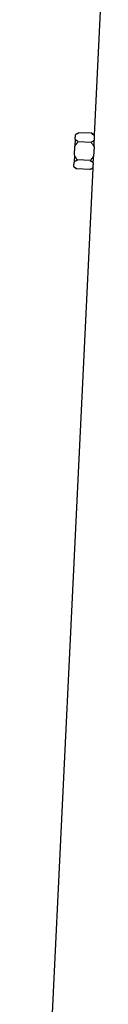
# Model space of a CAD drawing. Header units: millimetres. Extents: x 12 to 919, y 7 to 2067.
# Tile 7 of 10: x 273 to 313, y 1037 to 1552. Entities that reach past the tile are written whole.
import ezdxf

# ---------------------------------------------------------------- set-up
doc = ezdxf.new("R2010")
doc.units = ezdxf.units.MM

msp = doc.modelspace()

# ---------------------------------------------------------------- linework, layer by layer
at = {"color": 7, "linetype": 'Continuous', "lineweight": 25}
for p, q in [((313.33, 1582.56), (308.93, 1491.17)), ((298.96, 1488.99), (298.79, 1485.37)), ((298.96, 1488.99), (299.08, 1491.32)), ((299.09, 1491.58), (299.08, 1491.32)), ((300.77, 1492.45), (299.09, 1491.58)), ((307.48, 1492.13), (300.77, 1492.45)), ((308.94, 1491.19), (307.48, 1492.13)), ((308.93, 1490.99), (308.93, 1491.17)), ((298.56, 1480.71), (298.79, 1485.37)), ((307.25, 1487.38), (300.54, 1487.71)), ((308.78, 1484.89), (308.55, 1480.23)), ((308.79, 1485.08), (308.78, 1484.89)), ((298.56, 1480.71), (298.39, 1477.09)), ((306.8, 1477.9), (300.09, 1478.22)), ((308.55, 1480.23), (308.54, 1480.05)), ((308.1, 1473.94), (272.83, 740.56)), ((298.28, 1474.76), (298.27, 1474.5)), ((298.27, 1474.5), (299.86, 1473.48)), ((298.28, 1474.76), (298.39, 1477.09)), ((306.57, 1473.15), (299.86, 1473.48)), ((306.57, 1473.15), (308.1, 1473.94)), ((308.11, 1474.02), (308.12, 1474.14))]:
    msp.add_line(p, q, dxfattribs=at)
for centre, major_axis, start_param, end_param in [((531.35, 1477.78), (222.27, -16.05), 3.163712, 3.183494), ((531.35, 1458.75), (223.19, -16.11), 3.12745, 3.147172)]:
    msp.add_ellipse(centre, major_axis=major_axis, ratio=0.576237, start_param=start_param, end_param=end_param, dxfattribs=at)
for points, knots in [([(300.54, 1487.71), (300.23, 1487.9), (299.94, 1488.11), (299.4, 1488.54), (299.16, 1488.76), (298.96, 1488.99)], [0, 0, 0, 0, 0.5, 0.5, 1, 1, 1, 1]), ([(299.08, 1491.32), (299.29, 1491.53), (299.55, 1491.73), (300.13, 1492.1), (300.45, 1492.28), (300.77, 1492.45)], [0, 0, 0, 0, 0.5, 0.5, 1, 1, 1, 1]), ([(308.89, 1488.45), (308.67, 1488.25), (308.42, 1488.06), (307.87, 1487.71), (307.57, 1487.54), (307.25, 1487.38)], [0, 0, 0, 0, 0.5, 0.5, 1, 1, 1, 1]), ([(307.48, 1492.13), (307.76, 1491.95), (308.02, 1491.77), (308.38, 1491.49), (308.5, 1491.39), (308.73, 1491.19), (308.83, 1491.09), (308.93, 1490.99)], [0, 0, 0, 0, 0.5, 0.5, 0.75, 0.75, 1, 1, 1, 1]), ([(308.79, 1485.08), (308.81, 1485.71), (308.83, 1486.3), (308.85, 1487.16), (308.86, 1487.43), (308.87, 1487.96), (308.88, 1488.21), (308.89, 1488.45)], [0, 0, 0, 0, 0.5, 0.5, 0.75, 0.75, 1, 1, 1, 1]), ([(298.79, 1485.37), (299.02, 1485.8), (299.29, 1486.21), (299.89, 1486.99), (300.21, 1487.35), (300.54, 1487.71)], [0, 0, 0, 0, 0.5, 0.5, 1, 1, 1, 1]), ([(307.25, 1487.38), (307.55, 1487), (307.84, 1486.6), (308.36, 1485.77), (308.59, 1485.34), (308.78, 1484.89)], [0, 0, 0, 0, 0.5, 0.5, 1, 1, 1, 1]), ([(298.39, 1477.09), (298.61, 1477.3), (298.87, 1477.5), (299.45, 1477.87), (299.76, 1478.05), (300.09, 1478.22)], [0, 0, 0, 0, 0.5, 0.5, 1, 1, 1, 1]), ([(300.09, 1478.22), (299.79, 1478.6), (299.5, 1479), (298.98, 1479.83), (298.75, 1480.26), (298.56, 1480.71)], [0, 0, 0, 0, 0.5, 0.5, 1, 1, 1, 1]), ([(308.55, 1480.23), (308.32, 1479.8), (308.05, 1479.39), (307.46, 1478.61), (307.13, 1478.25), (306.8, 1477.9)], [0, 0, 0, 0, 0.5, 0.5, 1, 1, 1, 1]), ([(308.32, 1476.68), (308.36, 1477.16), (308.39, 1477.69), (308.45, 1478.53), (308.47, 1478.83), (308.51, 1479.43), (308.53, 1479.74), (308.54, 1480.05)], [0, 0, 0, 0, 0.5, 0.5, 0.75, 0.75, 1, 1, 1, 1]), ([(299.86, 1473.48), (299.55, 1473.67), (299.26, 1473.88), (298.72, 1474.3), (298.48, 1474.53), (298.28, 1474.76)], [0, 0, 0, 0, 0.5, 0.5, 1, 1, 1, 1]), ([(308.12, 1474.14), (307.91, 1473.96), (307.67, 1473.79), (307.14, 1473.46), (306.86, 1473.3), (306.57, 1473.15)], [0, 0, 0, 0, 0.5, 0.5, 1, 1, 1, 1]), ([(306.8, 1477.9), (307.09, 1477.71), (307.37, 1477.51), (307.89, 1477.1), (308.12, 1476.9), (308.32, 1476.68)], [0, 0, 0, 0, 0.5, 0.5, 1, 1, 1, 1])]:
    msp.add_open_spline(points, degree=3, knots=knots, dxfattribs=at)

doc.saveas('drawing.dxf')
